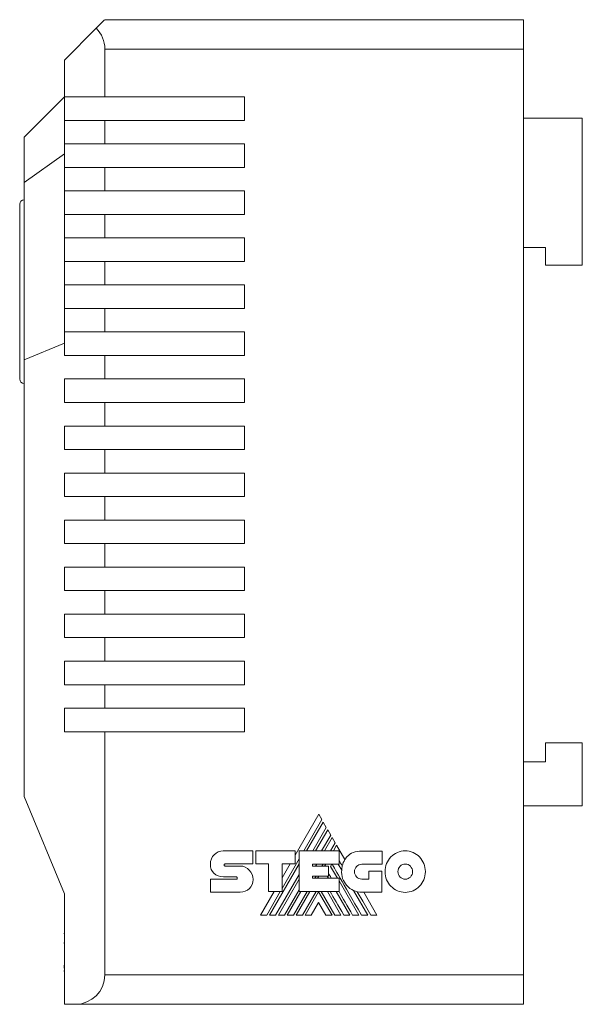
# Model space of a CAD drawing. Header units: millimetres. Extents: x 51 to 256, y 77 to 144.
# Tile 1 of 2: x 51 to 89, y 77 to 144. Entities that reach past the tile are written whole.
import ezdxf

# ---------------------------------------------------------------- set-up
doc = ezdxf.new("R2010")
doc.units = ezdxf.units.MM

msp = doc.modelspace()

# ---------------------------------------------------------------- linework, layer by layer
at = {"color": 7, "linetype": 'Continuous', "lineweight": 15}
for p, q in [((56.747, 143.945), (85.247, 143.945)), ((85.247, 143.945), (85.247, 141.945)), ((56.161, 143.359), (53.997, 141.195)), ((85.247, 141.945), (56.747, 141.945)), ((56.747, 141.945), (56.747, 138.695)), ((85.247, 78.945), (85.247, 141.945)), ((53.997, 138.695), (53.997, 141.195)), ((53.997, 138.695), (51.247, 135.945)), ((56.747, 138.695), (53.997, 138.695)), ((53.997, 138.695), (53.997, 137.095)), ((66.247, 138.695), (56.747, 138.695)), ((66.247, 137.095), (66.247, 138.695)), ((53.997, 135.495), (53.997, 137.095)), ((53.997, 137.095), (56.747, 137.095)), ((56.747, 137.095), (56.747, 135.495)), ((66.247, 137.095), (56.747, 137.095)), ((89.247, 137.245), (85.247, 137.245)), ((89.247, 137.245), (89.247, 127.245)), ((51.247, 132.869), (51.247, 135.945)), ((56.747, 135.495), (53.997, 135.495)), ((53.997, 135.495), (53.997, 133.895)), ((66.247, 135.495), (56.747, 135.495)), ((66.247, 133.895), (66.247, 135.495)), ((53.997, 134.814), (51.247, 132.869)), ((53.997, 132.295), (53.997, 133.895)), ((53.997, 133.895), (56.747, 133.895)), ((56.747, 133.895), (56.747, 132.295)), ((66.247, 133.895), (56.747, 133.895)), ((51.247, 120.794), (51.247, 132.869)), ((56.747, 132.295), (53.997, 132.295)), ((53.997, 132.295), (53.997, 130.695)), ((66.247, 132.295), (56.747, 132.295)), ((66.247, 130.695), (66.247, 132.295)), ((50.947, 125.445), (50.947, 131.395)), ((53.997, 129.095), (53.997, 130.695)), ((53.997, 130.695), (56.747, 130.695)), ((56.747, 130.695), (56.747, 129.095)), ((66.247, 130.695), (56.747, 130.695)), ((56.747, 129.095), (53.997, 129.095)), ((53.997, 129.095), (53.997, 127.495)), ((66.247, 129.095), (56.747, 129.095)), ((66.247, 127.495), (66.247, 129.095)), ((86.747, 128.445), (85.247, 128.445)), ((86.747, 127.245), (86.747, 128.445)), ((53.997, 125.895), (53.997, 127.495)), ((53.997, 127.495), (56.747, 127.495)), ((56.747, 127.495), (56.747, 125.895)), ((66.247, 127.495), (56.747, 127.495)), ((89.247, 127.245), (86.747, 127.245)), ((50.947, 119.495), (50.947, 125.445)), ((56.747, 125.895), (53.997, 125.895)), ((53.997, 125.895), (53.997, 124.295)), ((66.247, 125.895), (56.747, 125.895)), ((66.247, 124.295), (66.247, 125.895)), ((53.997, 122.695), (53.997, 124.295)), ((53.997, 124.295), (56.747, 124.295)), ((56.747, 124.295), (56.747, 122.695)), ((66.247, 124.295), (56.747, 124.295)), ((56.747, 122.695), (53.997, 122.695)), ((53.997, 121.933), (53.997, 122.695)), ((66.247, 122.695), (56.747, 122.695)), ((66.247, 121.095), (66.247, 122.695)), ((51.247, 120.794), (53.997, 121.933)), ((53.997, 121.933), (53.997, 121.095)), ((51.247, 120.794), (51.247, 91.095)), ((53.997, 121.095), (56.747, 121.095)), ((56.747, 121.095), (56.747, 119.495)), ((66.247, 121.095), (56.747, 121.095)), ((53.997, 119.495), (53.997, 117.895)), ((56.747, 119.495), (53.997, 119.495)), ((66.247, 119.495), (56.747, 119.495)), ((66.247, 117.895), (66.247, 119.495)), ((53.997, 117.895), (56.747, 117.895)), ((56.747, 117.895), (56.747, 116.295)), ((66.247, 117.895), (56.747, 117.895)), ((53.997, 116.295), (53.997, 114.695)), ((56.747, 116.295), (53.997, 116.295)), ((66.247, 116.295), (56.747, 116.295)), ((66.247, 114.695), (66.247, 116.295)), ((53.997, 114.695), (56.747, 114.695)), ((56.747, 114.695), (56.747, 113.095)), ((66.247, 114.695), (56.747, 114.695)), ((53.997, 113.095), (53.997, 111.495)), ((56.747, 113.095), (53.997, 113.095)), ((66.247, 113.095), (56.747, 113.095)), ((66.247, 111.495), (66.247, 113.095)), ((53.997, 111.495), (56.747, 111.495)), ((56.747, 111.495), (56.747, 109.895)), ((66.247, 111.495), (56.747, 111.495)), ((53.997, 109.895), (53.997, 108.295)), ((56.747, 109.895), (53.997, 109.895)), ((66.247, 109.895), (56.747, 109.895)), ((66.247, 108.295), (66.247, 109.895)), ((53.997, 108.295), (56.747, 108.295)), ((56.747, 108.295), (56.747, 106.695)), ((66.247, 108.295), (56.747, 108.295)), ((53.997, 106.695), (53.997, 105.095)), ((56.747, 106.695), (53.997, 106.695)), ((66.247, 106.695), (56.747, 106.695)), ((66.247, 105.095), (66.247, 106.695)), ((53.997, 105.095), (56.747, 105.095)), ((56.747, 105.095), (56.747, 103.495)), ((66.247, 105.095), (56.747, 105.095)), ((53.997, 103.495), (53.997, 101.895)), ((56.747, 103.495), (53.997, 103.495)), ((66.247, 103.495), (56.747, 103.495)), ((66.247, 101.895), (66.247, 103.495)), ((53.997, 101.895), (56.747, 101.895)), ((56.747, 101.895), (56.747, 100.295)), ((66.247, 101.895), (56.747, 101.895)), ((53.997, 100.295), (53.997, 98.695)), ((56.747, 100.295), (53.997, 100.295)), ((66.247, 100.295), (56.747, 100.295)), ((66.247, 98.695), (66.247, 100.295)), ((53.997, 98.695), (56.747, 98.695)), ((66.247, 98.695), (56.747, 98.695)), ((56.747, 98.695), (56.747, 97.095)), ((53.997, 97.095), (53.997, 95.495)), ((56.747, 97.095), (53.997, 97.095)), ((66.247, 97.095), (56.747, 97.095)), ((66.247, 95.495), (66.247, 97.095)), ((53.997, 95.495), (56.747, 95.495)), ((56.747, 95.495), (56.747, 78.945)), ((66.247, 95.495), (56.747, 95.495)), ((86.747, 94.745), (86.747, 93.445)), ((89.247, 94.745), (86.747, 94.745)), ((89.247, 94.745), (89.247, 90.445)), ((86.747, 93.445), (85.247, 93.445)), ((53.997, 84.456), (51.247, 91.095)), ((71.302, 89.878), (69.699, 87.104)), ((71.516, 89.512), (71.302, 89.878)), ((89.247, 90.445), (85.247, 90.445)), ((70.286, 87.382), (71.516, 89.512)), ((71.61, 89.346), (70.476, 87.382)), ((71.82, 88.985), (71.61, 89.346)), ((70.894, 87.382), (71.82, 88.985)), ((71.913, 88.822), (71.082, 87.382)), ((71.502, 87.382), (72.124, 88.458)), ((72.124, 88.458), (71.913, 88.822)), ((72.218, 88.296), (71.689, 87.382)), ((72.115, 87.382), (72.43, 87.925)), ((72.43, 87.925), (72.218, 88.296)), ((64.81, 87.393), (66.825, 87.393)), ((66.825, 87.393), (66.825, 86.494)), ((67.024, 86.494), (67.024, 87.389)), ((67.024, 87.389), (69.699, 87.389)), ((69.699, 87.389), (69.699, 86.501)), ((69.97, 84.613), (69.97, 87.382)), ((69.97, 87.382), (72.701, 87.382)), ((72.522, 87.768), (72.299, 87.382)), ((73.082, 86.795), (72.522, 87.768)), ((72.701, 87.382), (72.701, 86.486)), ((74.227, 87.374), (75.628, 87.374)), ((75.628, 87.374), (75.628, 86.475)), ((63.928, 86.489), (63.928, 86.488)), ((64.927, 86.494), (66.825, 86.494)), ((67.893, 86.494), (67.024, 86.494)), ((67.893, 84.613), (67.893, 86.494)), ((67.953, 83.012), (69.97, 86.505)), ((68.807, 84.82), (69.97, 86.834)), ((68.807, 84.613), (68.807, 86.501)), ((69.699, 86.501), (68.807, 86.501)), ((69.351, 86.501), (68.807, 85.561)), ((70.877, 86.486), (70.877, 86.339)), ((70.877, 86.486), (72.701, 86.486)), ((71.087, 86.339), (71.172, 86.486)), ((71.512, 86.339), (71.597, 86.486)), ((71.697, 86.339), (71.782, 86.486)), ((72.114, 86.327), (72.207, 86.486)), ((72.628, 86.486), (72.866, 86.075)), ((75.628, 86.475), (74.227, 86.475)), ((64.93, 86.354), (65.954, 86.354)), ((68.371, 83.012), (69.97, 85.781)), ((70.877, 86.339), (71.964, 86.339)), ((71.964, 86.339), (71.964, 85.662)), ((72.114, 86.327), (72.577, 85.527)), ((74.71, 86.001), (75.598, 86.001)), ((74.71, 85.467), (74.71, 86.001)), ((75.598, 86.001), (75.598, 84.571)), ((63.928, 84.575), (63.928, 85.463)), ((63.928, 85.463), (65.698, 85.463)), ((65.698, 85.613), (64.813, 85.613)), ((68.563, 83.012), (69.97, 85.452)), ((70.877, 85.662), (71.964, 85.662)), ((70.877, 85.662), (70.877, 85.527)), ((70.877, 85.527), (72.686, 85.527)), ((71.041, 85.527), (71.119, 85.662)), ((71.227, 85.527), (71.306, 85.662)), ((71.888, 85.662), (71.967, 85.527)), ((72.686, 84.613), (72.686, 85.527)), ((72.686, 85.338), (74.032, 83.012)), ((74.227, 85.467), (74.71, 85.467)), ((53.997, 76.945), (53.997, 84.456)), ((65.954, 84.575), (63.928, 84.575)), ((68.26, 84.613), (67.334, 83.012)), ((67.763, 83.012), (68.687, 84.613)), ((67.893, 84.613), (68.807, 84.613)), ((68.977, 83.012), (69.97, 84.731)), ((69.166, 83.012), (70.09, 84.613)), ((69.583, 83.012), (70.511, 84.613)), ((69.775, 83.012), (70.699, 84.613)), ((69.97, 84.613), (72.686, 84.613)), ((70.192, 83.012), (71.121, 84.613)), ((70.382, 83.012), (71.297, 84.6)), ((72.214, 83.012), (71.297, 84.6)), ((72.404, 83.012), (71.475, 84.613)), ((71.89, 84.613), (72.818, 83.012)), ((72.496, 84.613), (73.422, 83.012)), ((73.663, 84.696), (74.637, 83.012)), ((75.598, 84.571), (74.235, 84.571)), ((75.269, 83.012), (74.368, 84.571)), ((71.297, 83.874), (70.796, 83.012)), ((71.297, 83.874), (71.796, 83.012)), ((67.334, 83.012), (67.763, 83.012)), ((67.953, 83.012), (68.371, 83.012)), ((68.563, 83.012), (68.977, 83.012)), ((69.166, 83.012), (69.583, 83.012)), ((69.775, 83.012), (70.192, 83.012)), ((70.382, 83.012), (70.796, 83.012)), ((71.796, 83.012), (72.214, 83.012)), ((72.404, 83.012), (72.818, 83.012)), ((73.009, 83.012), (73.422, 83.012)), ((73.614, 83.012), (74.032, 83.012)), ((74.223, 83.012), (74.637, 83.012)), ((74.844, 83.012), (75.269, 83.012)), ((53.977, 81.792), (53.997, 81.792)), ((53.977, 81.734), (53.997, 81.734)), ((53.977, 81.707), (53.997, 81.707)), ((53.977, 81.527), (53.997, 81.527)), ((53.977, 81.081), (53.977, 81.154)), ((53.977, 81.056), (53.997, 81.056)), ((53.977, 80.734), (53.997, 80.734)), ((53.977, 80.552), (53.997, 80.552)), ((53.977, 80.388), (53.997, 80.388)), ((53.977, 80.014), (53.997, 80.014)), ((53.977, 79.464), (53.997, 79.464)), ((53.977, 79.261), (53.997, 79.261)), ((53.977, 79.256), (53.997, 79.256)), ((53.977, 79.187), (53.997, 79.187)), ((56.747, 78.945), (85.247, 78.945)), ((85.247, 78.945), (85.247, 76.945)), ((54.747, 76.945), (53.997, 76.945)), ((85.247, 76.945), (54.747, 76.945))]:
    msp.add_line(p, q, dxfattribs=at)
at = {"color": 7, "linetype": 'Continuous', "lineweight": 15, "flags": 128}
for points in [[(56.747, 143.945), (56.709, 143.906), (56.595, 143.792), (56.41, 143.608), (56.161, 143.359)], [(74.844, 83.012), (74.297, 83.955), (73.919, 84.607)]]:
    msp.add_lwpolyline(points, dxfattribs=at)
at = {"color": 7, "linetype": 'Continuous', "lineweight": 15}
for centre, radius, start, end in [((54.747, 141.945), 2, 0, 45), ((51.247, 131.395), 0.3, 90, 180), ((51.247, 119.495), 0.3, 180, 270), ((74.392, 86.009), 1.528, 149.03807, 166.83863), ((74.235, 85.946), 1.375, 174.64014, 270), ((54.747, 78.945), 2, 270, 0)]:
    msp.add_arc(centre, radius, start, end, dxfattribs=at)
for points in [[(63.928, 86.489), (63.928, 86.737), (64.027, 86.963), (64.186, 87.127)], [(64.186, 87.127), (64.346, 87.291), (64.567, 87.393), (64.81, 87.393)], [(73.239, 86.995), (73.467, 87.23), (73.797, 87.374), (74.227, 87.374)], [(76.221, 86.971), (76.47, 87.227), (76.812, 87.385), (77.191, 87.385)], [(77.191, 87.385), (77.57, 87.385), (77.914, 87.227), (78.164, 86.971)], [(64.161, 85.863), (64.014, 86.009), (63.924, 86.217), (63.928, 86.488)], [(64.892, 86.474), (64.88, 86.459), (64.872, 86.438), (64.872, 86.417)], [(64.927, 86.494), (64.914, 86.494), (64.901, 86.486), (64.892, 86.474)], [(74.223, 83.012), (72.94, 85.221), (72.27, 86.379), (72.213, 86.486)], [(72.904, 86.357), (72.824, 86.496), (72.756, 86.613), (72.701, 86.709)], [(73.082, 86.795), (73.127, 86.867), (73.18, 86.934), (73.239, 86.995)], [(74.227, 86.475), (74.092, 86.475), (73.971, 86.419), (73.883, 86.328)], [(75.82, 85.973), (75.82, 86.362), (75.973, 86.715), (76.221, 86.971)], [(77.191, 86.49), (77.053, 86.49), (76.929, 86.432), (76.839, 86.339)], [(77.546, 86.339), (77.455, 86.432), (77.33, 86.49), (77.191, 86.49)], [(78.164, 86.971), (78.412, 86.715), (78.566, 86.362), (78.566, 85.973)], [(64.813, 85.613), (64.557, 85.62), (64.324, 85.702), (64.161, 85.863)], [(64.872, 86.417), (64.872, 86.399), (64.879, 86.384), (64.89, 86.372)], [(64.89, 86.372), (64.901, 86.361), (64.915, 86.354), (64.93, 86.354)], [(65.954, 86.354), (66.197, 86.354), (66.417, 86.249), (66.576, 86.082)], [(66.576, 86.082), (66.737, 85.914), (66.836, 85.682), (66.836, 85.431)], [(72.162, 85.527), (72.075, 85.677), (72.009, 85.792), (71.964, 85.872)], [(72.866, 86.075), (72.871, 86.172), (72.884, 86.266), (72.904, 86.357)], [(73.883, 86.328), (73.794, 86.237), (73.74, 86.112), (73.74, 85.973)], [(73.74, 85.973), (73.74, 85.832), (73.794, 85.705), (73.882, 85.614)], [(76.221, 84.977), (75.973, 85.231), (75.82, 85.583), (75.82, 85.973)], [(76.839, 86.339), (76.749, 86.246), (76.693, 86.116), (76.693, 85.973)], [(76.693, 85.973), (76.693, 85.83), (76.749, 85.7), (76.839, 85.606)], [(77.694, 85.973), (77.694, 86.115), (77.637, 86.245), (77.546, 86.339)], [(77.546, 85.607), (77.637, 85.7), (77.694, 85.83), (77.694, 85.973)], [(78.566, 85.973), (78.566, 85.583), (78.412, 85.232), (78.164, 84.977)], [(65.738, 85.592), (65.727, 85.605), (65.713, 85.613), (65.698, 85.613)], [(65.698, 85.463), (65.715, 85.463), (65.73, 85.47), (65.741, 85.482)], [(65.76, 85.532), (65.76, 85.554), (65.752, 85.576), (65.738, 85.592)], [(65.741, 85.482), (65.753, 85.495), (65.76, 85.513), (65.76, 85.532)], [(66.836, 85.431), (66.836, 85.186), (66.739, 84.974), (66.582, 84.822)], [(73.882, 85.614), (73.97, 85.523), (74.092, 85.467), (74.227, 85.467)], [(76.839, 85.606), (76.929, 85.513), (77.053, 85.455), (77.191, 85.455)], [(77.191, 85.455), (77.33, 85.455), (77.455, 85.513), (77.546, 85.607)], [(66.582, 84.822), (66.422, 84.667), (66.199, 84.575), (65.954, 84.575)], [(73.009, 83.012), (72.619, 83.684), (72.31, 84.218), (72.081, 84.613)], [(73.614, 83.012), (73.246, 83.648), (72.937, 84.183), (72.686, 84.617)], [(77.191, 84.564), (76.812, 84.564), (76.469, 84.721), (76.221, 84.977)], [(78.164, 84.977), (77.915, 84.722), (77.571, 84.564), (77.191, 84.564)], [(53.977, 81.734), (53.977, 81.77), (53.977, 81.792), (53.977, 81.792)], [(53.977, 79.407), (53.977, 79.476), (53.977, 79.545), (53.977, 79.605)], [(53.977, 79.187), (53.977, 79.193), (53.977, 79.218), (53.977, 79.256)]]:
    msp.add_open_spline(points, degree=3, dxfattribs=at)

doc.saveas('drawing.dxf')
